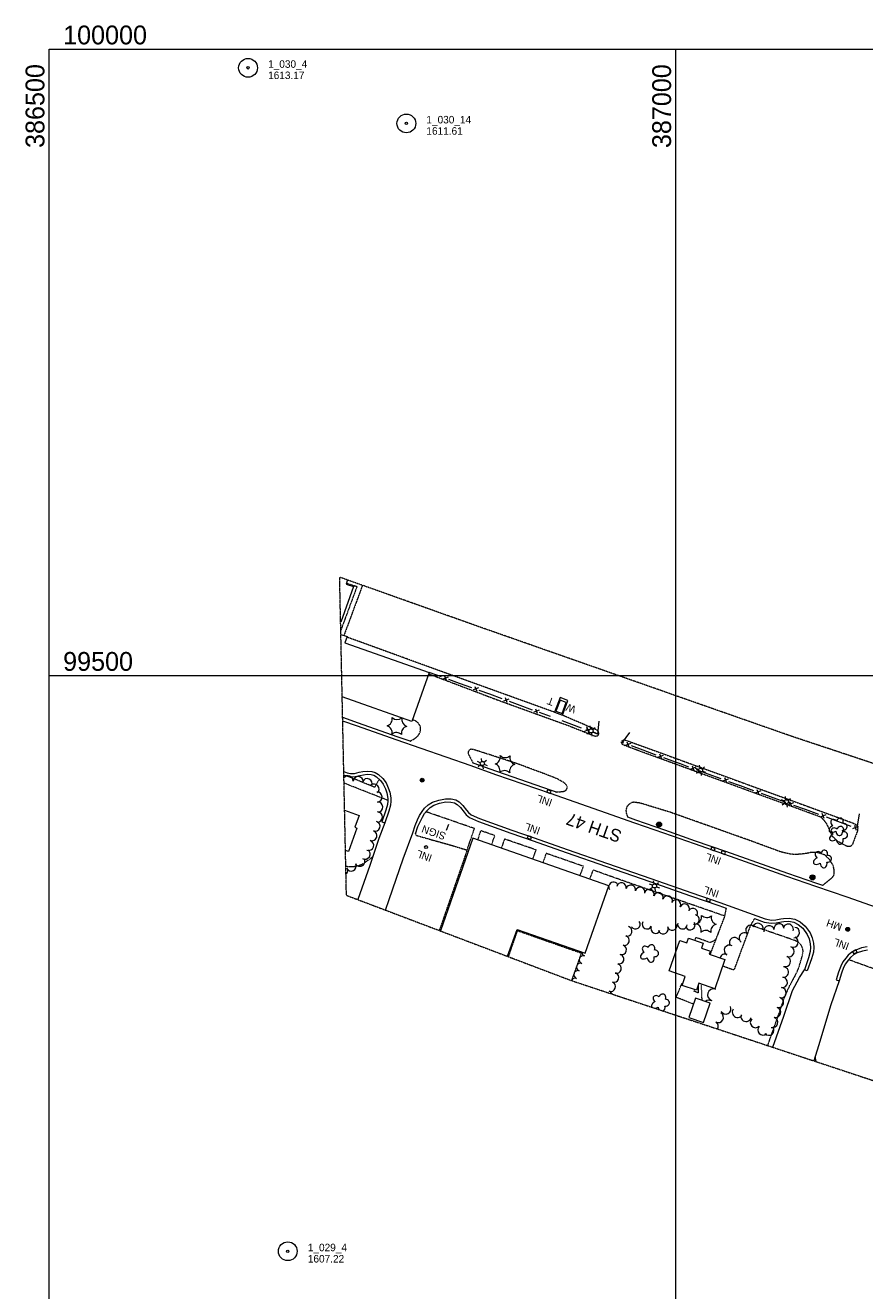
# Model space of a CAD drawing. Header units: feet. Extents: x 386481 to 388873, y 98500 to 100291.
# Tile 2 of 4: x 386481 to 387151, y 99009 to 100019. Entities that reach past the tile are written whole.
import ezdxf
from ezdxf.enums import TextEntityAlignment as Align

# ---------------------------------------------------------------- set-up
doc = ezdxf.new("R2010")
doc.units = ezdxf.units.FT
doc.header["$MEASUREMENT"] = 0
doc.linetypes.add('DGN Style 3', pattern=[0.342958, 0.24497, -0.097988])
doc.linetypes.add('DGN Style 5', pattern=[0.171479, 0.073491, -0.097988])
for name, color, linetype, lineweight in [('E_BLD', 241, 'Continuous', 13), ('E_BLD_Name', 241, 'Continuous', 0), ('E_DRN_Grate', 151, 'Continuous', 0), ('E_DWY', 73, 'DGN Style 3', 0), ('E_LAND_Vegetation', 21, 'Continuous', 0), ('E_MAP_GridLines', 151, 'Continuous', 0), ('E_MAP_Limits', 21, 'DGN Style 3', 0), ('E_MAP_PassPoints', 161, 'Continuous', 0), ('E_MISCPROP', 40, 'Continuous', 0), ('E_MISCPROP_HvyLine', 241, 'Continuous', 13), ('E_MISCPROP_Railing', 40, 'Continuous', 0), ('E_PATH_Sidewalk', 73, 'DGN Style 5', 0), ('E_RDWY', 21, 'Continuous', 13), ('E_RDWY_Name', 21, 'Continuous', 0)]:
    doc.layers.add(name, color=color, linetype=linetype, lineweight=lineweight)
doc.styles.add('Style-IGR_FONT_0', font='IGR_FONT_0.shx')
doc.styles.add('Style-IGR_FONT_1', font='IGR_FONT_1.shx')

# ---------------------------------------------------------------- blocks, each defined once
blk = doc.blocks.new('PP')
at = {"layer": 'E_MAP_PassPoints', "color": 40, "linetype": 'Continuous', "lineweight": 0}
for radius in [7.5, 0.96]:
    blk.add_circle((0, 0), radius, dxfattribs=at)
blk = doc.blocks.new('WAL')
at = {"layer": 'E_MISCPROP_Railing', "color": 40, "linetype": 'Continuous', "lineweight": 0, "style": 'Style-IGR_FONT_0'}
blk.add_text('W', height=6, rotation=360, dxfattribs=at).set_placement((-2.3, 0), align=Align.MIDDLE_LEFT)
blk = doc.blocks.new('TA')
at = {"layer": 'E_BLD_Name', "color": 241, "linetype": 'Continuous', "lineweight": 0, "style": 'Style-IGR_FONT_0'}
blk.add_text('T', height=6, rotation=360, dxfattribs=at).set_placement((-1.9, 3), align=Align.MIDDLE_LEFT)
blk = doc.blocks.new('LTP')
at = {"layer": 'E_MISCPROP', "color": 20, "linetype": 'Continuous', "lineweight": 0}
for p, q in [((-1.6, 0.1), (-4.2, 0.2)), ((-0.8, 1.5), (-2, 3.8)), ((0.9, 1.4), (2.2, 3.6)), ((1.7, 0), (4.2, -0.1)), ((-0.9, -1.4), (-2.2, -3.6)), ((0.8, -1.4), (2, -3.6))]:
    blk.add_line(p, q, dxfattribs=at)
blk.add_arc((0, 0), 1.64, 0, 360, dxfattribs=at)
blk = doc.blocks.new('POLE')
at = {"layer": 'E_MISCPROP', "color": 20, "linetype": 'Continuous', "lineweight": 0}
for radius in [2.02, 1.51, 1.01, 0.504]:
    blk.add_circle((0, -0.1), radius, dxfattribs=at)
blk = doc.blocks.new('SIGN')
at = {"layer": 'E_MISCPROP', "color": 20, "linetype": 'Continuous', "lineweight": 0, "style": 'Style-IGR_FONT_0'}
blk.add_text('SIGN', height=6, rotation=360, dxfattribs=at).set_placement((0, 0), align=Align.MIDDLE_LEFT)
blk = doc.blocks.new('INLT')
at = {"layer": 'E_MISCPROP_Railing', "color": 40, "linetype": 'Continuous', "lineweight": 0, "flags": 128}
blk.add_lwpolyline([(3, -2), (3, 0), (0, 0), (0, -2), (3, -2)], dxfattribs=at)
blk = doc.blocks.new('INL')
at = {"layer": 'E_MISCPROP_Railing', "color": 40, "linetype": 'Continuous', "lineweight": 0, "style": 'Style-IGR_FONT_0'}
blk.add_text('INL', height=6, rotation=0.0001, dxfattribs=at).set_placement((-5.8, -2.7))
blk = doc.blocks.new('INL_1')
at = {"layer": 'E_MISCPROP_Railing', "color": 40, "linetype": 'Continuous', "lineweight": 0, "style": 'Style-IGR_FONT_0'}
blk.add_text('INL', height=6, rotation=0, dxfattribs=at).set_placement((-5.8, -2.7))
blk = doc.blocks.new('INL_2')
at = {"layer": 'E_MISCPROP_Railing', "color": 40, "linetype": 'Continuous', "lineweight": 0, "style": 'Style-IGR_FONT_0'}
blk.add_text('INL', height=6, rotation=360, dxfattribs=at).set_placement((-5.8, -2.7))
blk = doc.blocks.new('INL_3')
at = {"layer": 'E_MISCPROP_Railing', "color": 40, "linetype": 'Continuous', "lineweight": 0, "style": 'Style-IGR_FONT_0'}
blk.add_text('INL', height=6, rotation=0, dxfattribs=at).set_placement((-5.8, -2.7))
blk = doc.blocks.new('MHO')
at = {"layer": 'E_DRN_Grate', "color": 20, "linetype": 'Continuous', "lineweight": 0}
for radius in [1.5, 1.22, 0.968, 0.605]:
    blk.add_circle((0, -0.1), radius, dxfattribs=at)
blk = doc.blocks.new('INL_5')
at = {"layer": 'E_MISCPROP_Railing', "color": 40, "linetype": 'Continuous', "lineweight": 0, "style": 'Style-IGR_FONT_0'}
blk.add_text('INL', height=6, rotation=0.0001, dxfattribs=at).set_placement((-5.8, -2.7))
blk = doc.blocks.new('TREE')
at = {"layer": 'E_LAND_Vegetation', "color": 93, "linetype": 'Continuous', "lineweight": 0}
for centre, major_axis, ratio in [((-3.7, -0.1), (3.29, -0.08), 0.832022), ((-1.1, 3.4), (0.91, -3.32), 0.782863), ((2.9, 1.7), (-3.52, -1.95), 0.691916), ((-1.5, -3.7), (1.2, 3.24), 0.716896), ((2.5, -2.6), (-3.34, 3.06), 0.560249)]:
    blk.add_ellipse(centre, major_axis=major_axis, ratio=ratio, start_param=1.570796, end_param=4.712389, dxfattribs=at)
blk = doc.blocks.new('PINEL')
at = {"layer": 'E_LAND_Vegetation', "color": 93, "linetype": 'Continuous', "lineweight": 0}
for centre, start, end in [((-8.2, 7.3), 275.2115, 0.9764), ((-10.5, -3.4), 335.2115, 60.9764), ((2.2, 10.7), 215.2115, 300.9764), ((10.3, 3.3), 155.2115, 240.9764), ((-2.3, -10.8), 35.2115, 120.9764), ((8.1, -7.4), 95.2115, 180.9764)]:
    blk.add_arc(centre, 5.72, start, end, dxfattribs=at)
blk = doc.blocks.new('INL_4')
at = {"layer": 'E_MISCPROP_Railing', "color": 40, "linetype": 'Continuous', "lineweight": 0, "style": 'Style-IGR_FONT_0'}
blk.add_text('INL', height=6, rotation=0.0001, dxfattribs=at).set_placement((-5.8, -2.7))

msp = doc.modelspace()

# ---------------------------------------------------------------- linework, layer by layer
at = {"layer": 'E_BLD', "color": 241, "linetype": 'Continuous', "lineweight": 0, "flags": 128}
msp.add_lwpolyline([(386909.2, 99469.8), (386912.4, 99478.5), (386907.6, 99480.3), (386904.4, 99471.6)], close=True, dxfattribs=at)
at = {"layer": 'E_DWY', "color": 51, "linetype": 'DGN Style 3', "lineweight": 0, "flags": 128}
for points in [[(386750, 99572), (386735.2, 99532)], [(386903.3, 99470.7), (386811.8, 99503.7), (386737.6, 99530.7)], [(386802.8, 99501.4), (386856, 99481.2), (386914.2, 99460.1), (386934.8, 99451.9), (386936.2, 99451.7), (386937.2, 99451.8), (386938.3, 99452.7), (386938.6, 99453.6), (386938.4, 99454.8), (386937.6, 99456.1), (386936.4, 99456.8), (386909.7, 99468.3)], [(386788, 99447.6), (386791.9, 99449.8), (386794.6, 99452.2), (386796, 99454.8), (386796.3, 99457), (386796.3, 99459.1), (386795.5, 99460.7), (386794.4, 99462.2), (386793.3, 99463.1), (386792.2, 99463.8), (386789.9, 99464.7)], [(386969, 99440.5), (386958.4, 99444.5), (386957.5, 99445), (386956.8, 99446), (386956.8, 99447.2), (386957.2, 99448), (386958.2, 99448.6), (386959.5, 99448.6), (386961, 99448.1), (387106, 99395.3)], [(386904.3, 99407), (386909, 99407.4), (386911.1, 99407.7), (386912.5, 99408.6), (386913.2, 99409.9), (386913.4, 99411.6), (386912.5, 99412.9), (386910.7, 99414.6), (386905.2, 99417.7), (386893.9, 99422.1), (386873.6, 99429.6), (386850.1, 99437.3), (386838.4, 99441), (386836.4, 99441.2), (386835.1, 99440.5), (386834.4, 99439.3), (386834.3, 99437.9), (386834.9, 99436.6), (386838.3, 99430)], [(387106, 99395.3), (387141.4, 99382.3), (387144.2, 99380.8), (387145.2, 99378.3), (387144.9, 99375.8), (387140.8, 99364.9), (387139.5, 99363.7), (387137.7, 99363.5), (387135.8, 99364), (387129.1, 99367.8), (387125.2, 99371.4), (387123.4, 99374.8), (387121.9, 99378.7), (387120.5, 99381.5), (387118.6, 99384.2), (387116.6, 99386.2), (387115.5, 99387.1), (387036.7, 99415.8), (386969, 99440.5)], [(387117, 99332.5), (387125, 99339), (387125.9, 99340.1), (387126.4, 99341.7), (387126.3, 99344.9), (387125.6, 99348.4), (387122.9, 99352.8), (387119.1, 99356.7), (387114.5, 99358.3), (387111.8, 99358.9), (387108.3, 99358.9), (387104.2, 99358), (387100.2, 99357.5), (387095.4, 99357.1), (387090.8, 99357.6), (387083.9, 99359.2), (387059.7, 99368.1), (387030.5, 99378.5), (386995.5, 99390.9), (386971.6, 99398.2), (386966.7, 99398.9), (386964.8, 99398.6), (386962.2, 99396.8), (386961, 99395.4), (386960.5, 99393.8), (386960.2, 99392.2), (386960.5, 99390), (386961.6, 99387)], [(386792.4, 99373.6), (386792.8, 99372.5), (386803.2, 99369.5), (386821.1, 99364.5), (386833.5, 99360.7), (386811.3, 99296.5)], [(386758.2, 99355.3), (386753.5, 99351.8), (386749.4, 99349.1), (386746.1, 99347.9), (386742.5, 99347.3), (386738.2, 99347.4), (386736.7, 99347.8)], [(387040.1, 99314.3), (387038.9, 99307.8), (387027.3, 99277.4)], [(387062.8, 99306.1), (387059.6, 99300.7), (387046.6, 99265.5), (387046, 99265.1), (387045.7, 99265.1), (387037.4, 99268.1)], [(386866.5, 99275.6), (386873.7, 99296.4), (386924.6, 99278.5), (386916.8, 99256.5)], [(387111.1, 99196.1), (387111.4, 99193), (387111.9, 99191.9)]]:
    msp.add_lwpolyline(points, dxfattribs=at)
at = {"layer": 'E_LAND_Vegetation', "color": 93, "linetype": 'Continuous', "lineweight": 0}
for centre, radius, start, end in [((386768.1, 99465.4), 5.72, 285.7328, 11.4977), ((386777.7, 99470.6), 5.72, 225.7328, 310.2136), ((386787.1, 99464.9), 5.72, 166.8601, 251.4977), ((386767.9, 99454.5), 5.72, 345.7328, 71.4977), ((386777.2, 99448.8), 5.72, 45.7328, 131.4977), ((386786.8, 99454), 5.72, 105.7328, 191.4977), ((386738.5, 99416), 4.04, 354.4162, 145.0388), ((386746.6, 99415.3), 4.04, 355.1235, 175.1235), ((386753.8, 99413.7), 4.04, 337.1437, 157.1437), ((386759.3, 99409.4), 4.04, 310.4894, 130.4894), ((386761.6, 99403), 4.04, 273.8619, 93.8619), ((386762.2, 99395), 4.04, 273.8619, 93.8619), ((386760, 99379.8), 4.04, 251.8948, 71.8948), ((386761.9, 99387.1), 4.04, 267.6546, 87.6546), ((386757.5, 99372.2), 4.04, 251.2875, 71.2875), ((386754.9, 99364.5), 4.04, 251.2875, 71.2875), ((386747.9, 99351.8), 4.04, 210.0357, 30.0357), ((386752.1, 99357.5), 4.04, 236.9093, 56.9093), ((386734.4, 99344.9), 4.04, 307.365, 2.0665), ((386741, 99348), 4.04, 205.0067, 25.0067), ((386950.3, 99331.3), 3.85, 31.348, 166.8467), ((386956.6, 99330.8), 3.85, 346.6815, 166.6815), ((386964.1, 99329), 3.85, 346.6815, 166.6815), ((386945.2, 99327.1), 3.85, 60.0082, 75.9166), ((386950.3, 99331.3), 3.85, 175.089, 211.348), ((386971.6, 99327.3), 3.85, 346.6815, 166.6815), ((386978.8, 99325.5), 3.85, 340.7728, 160.7728), ((386986.1, 99322.9), 3.85, 340.7728, 160.7728), ((386993.4, 99320.4), 3.85, 340.7728, 160.7728), ((387000.1, 99317.2), 3.85, 333.9698, 153.9698), ((387007.1, 99313.9), 3.85, 335.16, 155.16), ((387013.6, 99310.4), 3.85, 327.0898, 147.0898), ((386967.7, 99301.5), 3.85, 214.258, 34.258), ((386977, 99301.6), 3.85, 153.0859, 333.0859), ((387011.5, 99300.9), 3.85, 209.9886, 29.9886), ((387014.9, 99305.3), 3.85, 258.8372, 78.8372), ((387065.5, 99298.2), 4.14, 344.3516, 164.3516), ((386961.2, 99295.9), 3.85, 253.3388, 73.3388), ((386983.9, 99298.1), 3.85, 154.8497, 334.8497), ((386990, 99297.6), 3.85, 191.2627, 11.2627), ((386997.1, 99300.5), 3.85, 190.6118, 10.6118), ((387005.3, 99301.6), 3.85, 169.9243, 349.9243), ((387054.7, 99290.5), 4.14, 51.8305, 231.8305), ((387059.9, 99296.7), 4.14, 47.5805, 227.5805), ((387074.4, 99296.3), 4.14, 11.4954, 191.4954), ((387082.4, 99297.8), 4.14, 6.0274, 186.0274), ((387089.7, 99297.5), 4.14, 343.6648, 163.6648), ((387094.6, 99294.9), 4.14, 264.574, 84.574), ((386928.3, 99279.2), 3.18, 70.2686, 72.8938), ((386956.8, 99281.1), 3.85, 253.3388, 73.3388), ((386959, 99288.5), 3.85, 253.3388, 73.3388), ((387042.8, 99280.7), 4.14, 59.0307, 239.0307), ((387046.9, 99286.8), 4.14, 33.0855, 213.0855), ((387090.3, 99279.7), 4.14, 247.1397, 67.1397), ((387093.6, 99287.3), 4.14, 247.1397, 67.1397), ((386926.1, 99273.2), 3.18, 70.2686, 250.2686), ((386928.3, 99279.2), 3.18, 177.8376, 250.2686), ((386954.7, 99273.7), 3.85, 254.6705, 74.6705), ((387039.3, 99273.5), 4.14, 65.7315, 163.7584), ((387087.4, 99271.8), 4.14, 249.8841, 69.8841), ((386921.8, 99261.3), 3.18, 70.2686, 250.2686), ((386924, 99267.3), 3.18, 70.2686, 250.2686), ((386950.7, 99259), 3.85, 250.3408, 70.3408), ((386952.7, 99266.2), 3.85, 254.6705, 74.6705), ((387085.9, 99263.3), 4.14, 262.3447, 82.3447), ((386919.7, 99255.3), 3.18, 70.2686, 157.0247), ((386948.1, 99251.7), 3.85, 250.3408, 70.3408), ((387084.9, 99255.1), 4.14, 263.0163, 83.0163), ((386945.5, 99244.5), 3.85, 20.326, 70.3408), ((387030.1, 99245.2), 4.74, 73.5309, 253.5308), ((387032.8, 99254.4), 4.74, 241.2466, 255.5579), ((387081.9, 99239.1), 4.14, 254.5598, 74.5598), ((387083.9, 99246.8), 4.14, 263.0163, 83.0163), ((387026.4, 99236.1), 4.74, 64.3607, 126.7819), ((387039.9, 99233.9), 4.14, 207.9856, 27.9856), ((387049.2, 99231.2), 4.14, 144.0527, 324.0527), ((387079.6, 99231.2), 4.14, 253.6418, 73.6418), ((387033.9, 99227.1), 4.14, 241.0906, 61.0906), ((387029.8, 99220.1), 4.14, 328.073, 56.3099), ((387056, 99228), 4.14, 163.2869, 343.2869), ((387063.6, 99223.1), 4.14, 136.2071, 316.2071), ((387077.3, 99223.2), 4.14, 253.6418, 73.6418), ((387069.5, 99217.2), 4.14, 134.252, 314.252), ((387074.2, 99217), 4.14, 220.8186, 40.8186)]:
    msp.add_arc(centre, radius, start, end, dxfattribs=at)
for centre, major_axis, ratio, start_param, end_param in [((386985, 99241.6), (2.65, -2.21), 0.716896, 1.570796, 4.712389), ((386989.2, 99242.6), (-1.17, -3.07), 0.832022, 1.570796, 4.712389), ((386984.7, 99237.5), (3.99, 2.13), 0.560249, 1.570796, 3.151381), ((386984.7, 99237.5), (3.99, 2.13), 0.560249, 4.111506, 4.712389), ((386988.6, 99235.7), (-0.67, 3.97), 0.691916, 1.570796, 2.07959), ((386988.6, 99235.7), (-0.67, 3.97), 0.691916, 3.501376, 4.712389), ((386991.5, 99238.9), (-3.43, 0.25), 0.782863, 1.570796, 4.712389)]:
    msp.add_ellipse(centre, major_axis=major_axis, ratio=ratio, start_param=start_param, end_param=end_param, dxfattribs=at)
at = {"layer": 'E_MAP_GridLines', "color": 161, "linetype": 'Continuous', "lineweight": 0}
for p, q in [((386500, 98500), (386500, 100000)), ((386500, 100000), (387500, 100000)), ((387000, 98500), (387000, 100000)), ((386500, 99500), (387500, 99500))]:
    msp.add_line(p, q, dxfattribs=at)
at = {"layer": 'E_MAP_Limits', "color": 73, "linetype": 'DGN Style 3', "lineweight": 0, "flags": 128}
for points in [[(387428.7, 99444.3), (387302.7, 99381.6), (387092.7, 99451.4), (386844, 99538.6), (386731.8, 99578.5)], [(386737.2, 99324.6), (386731.8, 99578.5)], [(386737.2, 99324.6), (386917.1, 99256.4), (387217.5, 99156.9), (387276.4, 99078.4), (387350.8, 98985.7)]]:
    msp.add_lwpolyline(points, dxfattribs=at)
at = {"layer": 'E_MISCPROP', "color": 20, "linetype": 'Continuous', "lineweight": 0}
msp.add_line((386818.7, 99381.2), (386816.9, 99376.4), dxfattribs=at)
at = {"layer": 'E_MISCPROP_HvyLine', "color": 241, "linetype": 'Continuous', "lineweight": 13, "flags": 128}
for points in [[(386738.1, 99576.3), (386736.9, 99573)], [(386736.9, 99573), (386742.8, 99571), (386732.6, 99542.7)], [(386732.8, 99532.9), (386737.8, 99531.1), (386736, 99526), (386736, 99526), (386803.2, 99502.4), (386803.2, 99502.4), (386803.2, 99502.4), (386789.5, 99463.4), (386733.8, 99483)], [(386735.7, 99392.6), (386747.3, 99388.4), (386747.3, 99388.4), (386743.9, 99378.9), (386745.6, 99378.2), (386738.8, 99359.6), (386738.8, 99359.6), (386736.4, 99360.5)], [(386865.7, 99275.9), (386873.3, 99297.4), (386873.3, 99297.4), (386873.3, 99297.4), (386927.8, 99278.4), (386946.6, 99332.1), (386946.6, 99332.1), (386946.6, 99332.1), (386838, 99370.1), (386812.2, 99296.2)]]:
    msp.add_lwpolyline(points, dxfattribs=at)
for points in [[(387039.2, 99273.3), (387039.2, 99273.3), (387031.2, 99250), (387018.4, 99254.4), (387018.4, 99254.4), (387018.4, 99254.4), (387016.5, 99248.8), (387005.1, 99252.7), (387005.1, 99252.7), (387007.6, 99259.8), (387007.6, 99259.8), (387007.6, 99259.8), (386994.8, 99264.2), (386994.8, 99264.2), (387003.2, 99288.5), (387003.2, 99288.5), (387008.7, 99286.6), (387008.7, 99286.6), (387010.1, 99290.5), (387010.1, 99290.5), (387021.8, 99286.5), (387020.4, 99282.5), (387020.4, 99282.5), (387027.6, 99280), (387027.6, 99280), (387026.7, 99277.6), (387039.2, 99273.3)], [(387015.8, 99242.6), (387010.5, 99227.2), (387022, 99223.2), (387027.3, 99238.6), (387027.3, 99238.6), (387027.3, 99238.6)]]:
    msp.add_lwpolyline(points, close=True, dxfattribs=at)
at = {"layer": 'E_MISCPROP_Railing', "color": 40, "linetype": 'Continuous', "lineweight": 0}
for p, q in [((386818.3, 99498.8), (386814, 99497.1)), ((386817.1, 99496), (386815.7, 99499.6)), ((386842.5, 99490.1), (386838.3, 99488.5)), ((386841.4, 99487.4), (386839.9, 99491)), ((386866.7, 99481.2), (386862.5, 99479.6)), ((386865.5, 99478.5), (386864.1, 99482.1)), ((386890.9, 99472.3), (386886.6, 99470.7)), ((386889.7, 99469.6), (386888.3, 99473.2)), ((386933, 99457.7), (386926.3, 99455.2)), ((386931.1, 99453.4), (386928.9, 99459.1)), ((386964.1, 99445.8), (386959.6, 99444.1)), ((386962.9, 99442.9), (386961.3, 99446.8)), ((386990, 99436.3), (386985.5, 99434.6)), ((386988.8, 99433.3), (386987.3, 99437.3)), ((387016, 99426.8), (387011.4, 99425.1)), ((387014.7, 99423.9), (387013.2, 99427.8)), ((387041.9, 99417.4), (387037.3, 99415.6)), ((387040.6, 99414.4), (387039.1, 99418.3)), ((387067.8, 99407.9), (387063.3, 99406.1)), ((387066.6, 99404.9), (387065, 99408.8)), ((387093.8, 99398.4), (387089.2, 99396.6)), ((387092.5, 99395.4), (387091, 99399.3)), ((387119.7, 99388.9), (387115.1, 99387.1)), ((387118.4, 99385.9), (387116.9, 99389.8)), ((387145.6, 99379.4), (387141, 99377.6)), ((387144.3, 99376.4), (387142.8, 99380.3))]:
    msp.add_line(p, q, dxfattribs=at)
at = {"layer": 'E_MISCPROP_Railing', "color": 40, "linetype": 'Continuous', "lineweight": 0, "flags": 128}
for points in [[(386813, 99498.9), (386803.2, 99502.4)], [(386827.4, 99493.8), (386818.8, 99496.9)], [(386837.3, 99490.3), (386827.4, 99493.8)], [(386851.7, 99485.1), (386843, 99488.2)], [(386861.5, 99481.4), (386851.7, 99485.1)], [(386875.8, 99476.2), (386867.2, 99479.3)], [(386885.6, 99472.5), (386875.8, 99476.2)], [(386900, 99467.3), (386891.3, 99470.4)], [(386924.7, 99458.1), (386909.4, 99463.8)], [(386938.5, 99463.5), (386937.6, 99453.3), (386933.7, 99454.7)], [(386958.5, 99446.1), (386957.4, 99446.5), (386963.3, 99454.6)], [(386973.9, 99440.4), (386964.6, 99443.8)], [(386984.4, 99436.5), (386973.9, 99440.4)], [(386999.8, 99430.9), (386990.5, 99434.3)], [(387010.3, 99427), (387003.7, 99429.5), (386999.8, 99430.9)], [(387025.7, 99421.4), (387016.5, 99424.8)], [(387036.3, 99417.6), (387025.7, 99421.4)], [(387051.7, 99412), (387042.4, 99415.3)], [(387062.2, 99408.1), (387051.7, 99412)], [(387077.6, 99402.5), (387068.3, 99405.9)], [(387088.1, 99398.6), (387077.6, 99402.5)], [(387103.5, 99393), (387094.2, 99396.4)], [(387114, 99389.1), (387103.5, 99393)], [(387129.4, 99383.5), (387120.2, 99386.9)], [(387140, 99379.6), (387129.4, 99383.5)], [(387146.2, 99389.6), (387144.6, 99379.9)]]:
    msp.add_lwpolyline(points, dxfattribs=at)
at = {"layer": 'E_MISCPROP_Railing', "color": 40, "linetype": 'Continuous', "lineweight": 13, "flags": 128}
for points in [[(386909.7, 99468.3), (386913.9, 99480), (386907.7, 99482.5), (386903.3, 99470.7)], [(386903.3, 99470.7), (386909.7, 99468.3)]]:
    msp.add_lwpolyline(points, dxfattribs=at)
at = {"layer": 'E_MISCPROP_Railing', "color": 40, "linetype": 'Continuous', "lineweight": 0}
msp.add_circle((386800.8, 99363.1), 1.19, dxfattribs=at)
at = {"layer": 'E_PATH_Sidewalk', "color": 51, "linetype": 'DGN Style 5', "lineweight": 0, "flags": 128}
for points in [[(386737.2, 99573.8), (386745.6, 99571.1), (386732.7, 99536.2)], [(386770.2, 99400.4), (386735.3, 99414.1)], [(386763.3, 99417.2), (386759.7, 99410.8), (386737.2, 99420)], [(386833.5, 99360.7), (386839.3, 99377.9), (386800.6, 99391.3)], [(386853, 99364.9), (386855.6, 99372.3), (386844.2, 99376.2), (386841.9, 99368.8)], [(386885.8, 99353.4), (386888.6, 99360.8), (386863.3, 99369.5), (386860.7, 99362.2)], [(386923.5, 99340.2), (386926.4, 99347.7), (386896.5, 99358.1), (386893.9, 99350.6)], [(387038.9, 99308.1), (386983.2, 99327.4), (386948.6, 99339.5), (386933.9, 99344.8), (386931.2, 99337.5)], [(387073.4, 99204.7), (387087.6, 99245.3), (387091, 99252.6), (387096.1, 99262), (387097.9, 99266), (387101.1, 99276.7), (387101.6, 99280.3), (387100.8, 99283.6), (387099.5, 99285.6), (387097.5, 99287.3), (387095, 99288.5), (387059.6, 99300.8)], [(387031.8, 99289.2), (387029.2, 99287.5), (387027.8, 99287), (387026.9, 99287), (387015.9, 99291), (387015.1, 99288.8)], [(387262.1, 99230.7), (387154.4, 99267.2), (387137.8, 99273.2)], [(387014.1, 99237.7), (387000.3, 99243.2), (387005, 99254.4), (387005.6, 99254.1)], [(387017.8, 99252.7), (387017.9, 99246.7), (387014.6, 99248), (387015.2, 99249.2)], [(387020.2, 99253.8), (387020.7, 99240.9)]]:
    msp.add_lwpolyline(points, dxfattribs=at)
at = {"layer": 'E_RDWY', "color": 21, "linetype": 'Continuous', "lineweight": 13, "flags": 128}
for points in [[(386788, 99447.6), (386777.7, 99451.2), (386746.7, 99462.1), (386734.2, 99466.4)], [(387358.9, 99249.9), (387336.7, 99256.2), (387307.5, 99265.2), (387281.2, 99273.4), (387263.9, 99278.8), (387231.1, 99289.9), (387217.4, 99294.7), (387190.9, 99303.8), (387169.1, 99311.6), (387136.8, 99323.1), (387111.7, 99331.7), (387088.6, 99339.7), (387063.9, 99348.5), (387039, 99357.3), (387015, 99365.6), (386990.4, 99374.3), (386967.3, 99382.3), (386939.5, 99392), (386899.9, 99405.9), (386856.4, 99420.9), (386836.7, 99427.9), (386776.9, 99448.8), (386745.9, 99459.7), (386734.3, 99463.7)], [(386735.1, 99423.5), (386737.8, 99422.4), (386740.4, 99421.8), (386741.7, 99421.8), (386743.7, 99421.9), (386747.4, 99422.8), (386750.3, 99423.4), (386753.7, 99423.8), (386757.5, 99423.5), (386760.1, 99422.7), (386762.8, 99421.1), (386766.2, 99417.9), (386768.8, 99414.4), (386770.6, 99410.5), (386771.9, 99406.9), (386772.6, 99402.3), (386772.7, 99399.8), (386772.4, 99396.6), (386771, 99391.7), (386767.8, 99382.5)], [(386904.9, 99406.8), (386900.8, 99408.2), (386857.3, 99423.3), (386838.3, 99430)], [(386735.2, 99420.8), (386737.1, 99420.1), (386740, 99419.3), (386741.7, 99419.3), (386744.1, 99419.4), (386748, 99420.3), (386750.7, 99420.9), (386753.8, 99421.3), (386757, 99421), (386759.1, 99420.4), (386761.2, 99419.1), (386764.3, 99416.3), (386766.6, 99413.2), (386768.3, 99409.6), (386769.5, 99406.3), (386770.1, 99402), (386770.2, 99399.9), (386769.9, 99397), (386768.7, 99392.5), (386765.5, 99383.3), (386767.8, 99382.5)], [(386790.1, 99374.4), (386792, 99380.3), (386793.9, 99384.8), (386795.6, 99388.3), (386797.5, 99391.5), (386799.6, 99394.1), (386802.5, 99396.8), (386806, 99398.9), (386810.8, 99400.6), (386816.3, 99401.6), (386820.8, 99401.5), (386824.4, 99400.8), (386827.1, 99399.1), (386830.2, 99396.3), (386833, 99392.6), (386834.5, 99390.7), (386836.8, 99388.8), (386843.4, 99385.8), (386869.3, 99376.7), (386886.9, 99370.6), (386913.4, 99361.3), (386945.6, 99350), (386980.1, 99338), (387012.7, 99326.5), (387035.1, 99318.8), (387071.3, 99305.8), (387076.3, 99304.8), (387079.8, 99305.1), (387083.8, 99305.8), (387085.9, 99306.2), (387090.5, 99306.4), (387095, 99305.5), (387099.1, 99303.5), (387103.2, 99300), (387107.1, 99294.6), (387108.9, 99290.6), (387109.8, 99286.3), (387110, 99283), (387109.8, 99279.2), (387108.3, 99273.9), (387104.9, 99264.2), (387102.6, 99265.1)], [(386792.4, 99373.6), (386794.3, 99379.4), (386796.2, 99383.8), (386797.8, 99387.1), (386799.6, 99390), (386801.5, 99392.4), (386804, 99394.8), (386807, 99396.6), (386811.5, 99398.2), (386816.5, 99399.1), (386820.5, 99399), (386823.5, 99398.4), (386825.6, 99397.1), (386828.3, 99394.6), (386831.1, 99391.1), (386832.7, 99388.9), (386835.4, 99386.7), (386842.5, 99383.5), (386868.5, 99374.3), (386886.1, 99368.2), (386912.6, 99358.9), (386944.7, 99347.7), (386979.3, 99335.7), (387011.8, 99324.1), (387034.2, 99316.4), (387040.1, 99314.3)], [(387117.4, 99332.4), (387112.5, 99334), (387089.5, 99342), (387064.7, 99350.8), (387039.8, 99359.7), (387015.8, 99367.9), (386991.2, 99376.6), (386968.2, 99384.7), (386961.6, 99387)], [(386767.8, 99382.5), (386763.1, 99370), (386755.9, 99348.4), (386746.2, 99321.3), (386746.2, 99321.2)], [(386768.5, 99312.7), (386771.4, 99321.2), (386782.4, 99353.8), (386790.1, 99374.4)], [(387062.8, 99306.1), (387070.6, 99303.3), (387076.2, 99302.3), (387080.1, 99302.6), (387084.3, 99303.4), (387086.2, 99303.7), (387090.3, 99303.9), (387094.2, 99303.1), (387097.7, 99301.4), (387101.3, 99298.3), (387104.9, 99293.3), (387106.5, 99289.8), (387107.3, 99286), (387107.5, 99283), (387107.3, 99279.7), (387105.9, 99274.6), (387102.6, 99265.1)], [(387152.8, 99283.4), (387148.2, 99282.6), (387143.6, 99280.9), (387140.4, 99279.2), (387137.6, 99276.7), (387135.6, 99274.5), (387133.3, 99271.4), (387131.6, 99268.1), (387129.8, 99263.3), (387128, 99257.1), (387130.4, 99256.4)], [(387153, 99280.9), (387148.9, 99280.1), (387144.6, 99278.6), (387141.8, 99277.1), (387139.4, 99274.9), (387137.5, 99272.9), (387135.4, 99270), (387133.8, 99267.1), (387132.1, 99262.5), (387130.4, 99256.4)], [(387077.3, 99203.4), (387086.1, 99228.2), (387093, 99248.6), (387098.7, 99259), (387102.7, 99265)], [(387130.3, 99256.4), (387123.8, 99237.1), (387113.8, 99204.4), (387110, 99192.5)]]:
    msp.add_lwpolyline(points, dxfattribs=at)

# ---------------------------------------------------------------- block references
at = {"layer": 'E_BLD_Name', "color": 241, "linetype": 'Continuous', "lineweight": 0, "xscale": 0.9999989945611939, "yscale": 0.9999989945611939, "zscale": 0.9999989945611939, "rotation": 160.4918718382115}
msp.add_blockref('TA', (386901.6, 99482), dxfattribs=at)
at = {"layer": 'E_DRN_Grate', "color": 20, "linetype": 'Continuous', "lineweight": 0, "xscale": 0.9999989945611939, "yscale": 0.9999989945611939, "zscale": 0.9999989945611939, "rotation": 160.4918718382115}
for p in [(386797.6, 99416.4), (387137.1, 99297.4)]:
    msp.add_blockref('MHO', p, dxfattribs=at)
at = {"layer": 'E_LAND_Vegetation', "color": 93, "linetype": 'Continuous', "lineweight": 0, "xscale": 0.9999998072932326, "yscale": 0.9999998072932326, "zscale": 0.9999998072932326, "rotation": 250.5213232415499}
for name, p in [('PINEL', (386863.7, 99429.2)), ('TREE', (387129.7, 99379.5)), ('TREE', (387130.1, 99372.8)), ('TREE', (387117.2, 99353.9)), ('PINEL', (387024.3, 99301.6)), ('TREE', (386979.3, 99278.4))]:
    msp.add_blockref(name, p, dxfattribs=at)
at = {"layer": 'E_MAP_PassPoints', "color": 40, "linetype": 'Continuous', "lineweight": 0}
for p in [(386658.7, 99985.1), (386785, 99940.7), (386690.4, 99040.5)]:
    msp.add_blockref('PP', p, dxfattribs=at)
at = {"layer": 'E_MISCPROP', "color": 20, "linetype": 'Continuous', "lineweight": 0, "xscale": 0.9999989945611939, "yscale": 0.9999989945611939, "zscale": 0.9999989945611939, "rotation": 160.4918718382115}
for name, p in [('LTP', (386932.4, 99455.8)), ('LTP', (386845.6, 99429.8)), ('LTP', (387019.7, 99424.4)), ('LTP', (387088.2, 99399.3)), ('POLE', (386986.6, 99381)), ('SIGN', (386816.1, 99371.4)), ('LTP', (386983, 99332.1)), ('POLE', (387109, 99338.8))]:
    msp.add_blockref(name, p, dxfattribs=at)
at = {"layer": 'E_MISCPROP_Railing', "color": 40, "linetype": 'Continuous', "lineweight": 0}
for name, p, xscale, yscale, zscale, rotation in [('WAL', (386917.7, 99473.2), 0.9999989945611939, 0.9999989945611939, 0.9999989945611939, 160.4918718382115), ('INL_1', (386895.6, 99400.3), 1.000000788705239, 1.000000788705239, 1.000000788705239, 160.9252526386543), ('INLT', (386899.8, 99405.9), 1.000000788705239, 1.000000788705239, 1.000000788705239, 160.9252526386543), ('INL', (386886, 99377.9), 0.9999982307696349, 0.9999982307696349, 0.9999982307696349, 160.7808806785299), ('INLT', (386882.1, 99372.2), 0.9999982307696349, 0.9999982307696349, 0.9999982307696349, 340.7808806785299), ('INLT', (387030.7, 99360.2), 0.999998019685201, 0.999998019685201, 0.999998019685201, 160.9878578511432), ('INL_5', (386799.7, 99356.2), 0.9999998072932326, 0.9999998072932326, 0.9999998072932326, 160.5213232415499), ('INL_2', (387030.4, 99353.7), 1.000000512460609, 1.000000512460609, 1.000000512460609, 160.9989124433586), ('INLT', (387039, 99357.3), 1.000000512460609, 1.000000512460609, 1.000000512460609, 160.9989124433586), ('INL_3', (387028.7, 99327.5), 1.000000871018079, 1.000000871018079, 1.000000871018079, 161.0054095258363), ('INLT', (387024.9, 99322.3), 1.000000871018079, 1.000000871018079, 1.000000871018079, 341.0054095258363), ('INL_4', (387132.5, 99285.7), 1.00000246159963, 1.00000246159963, 1.00000246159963, 160.3996406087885), ('INLT', (387141.1, 99279.6), 0.9999975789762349, 0.9999975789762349, 0.9999975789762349, 28.08953109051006)]:
    msp.add_blockref(name, p, dxfattribs=dict(at, xscale=xscale, yscale=yscale, zscale=zscale, rotation=rotation))

# ---------------------------------------------------------------- texts
at = {"layer": 'E_DRN_Grate', "color": 20, "linetype": 'Continuous', "lineweight": 0, "style": 'Style-IGR_FONT_1'}
msp.add_text('MH', height=6, rotation=160.4918, dxfattribs=at).set_placement((387132.3, 99298.8), align=Align.MIDDLE_LEFT)
at = {"layer": 'E_MAP_GridLines', "color": 161, "linetype": 'Continuous', "lineweight": 0, "style": 'Style-IGR_FONT_0'}
for s, p in [('  100000  ', (386500, 100003.8)), ('  99500  ', (386500, 99503.8))]:
    msp.add_text(s, height=15, dxfattribs=at).set_placement(p)
for s, p in [('  386500  ', (386496.2, 99999.2)), ('  387000  ', (386996.2, 99999.1))]:
    msp.add_text(s, height=15, rotation=90, dxfattribs=at).set_placement(p, align=Align.RIGHT)
at = {"layer": 'E_MAP_PassPoints', "color": 40, "linetype": 'Continuous', "lineweight": 0, "style": 'Style-IGR_FONT_0'}
for s, p in [('1_030_4', (386674.7, 99985.1)), ('1613.17', (386674.7, 99976.1)), ('1_030_14', (386801, 99940.7)), ('1611.61', (386801, 99931.7)), ('1_029_4', (386706.4, 99040.5)), ('1607.22', (386706.4, 99031.5))]:
    msp.add_text(s, height=6, dxfattribs=at).set_placement(p)
at = {"layer": 'E_RDWY_Name', "color": 21, "linetype": 'Continuous', "lineweight": 0, "style": 'Style-IGR_FONT_0', "width": 0.999953}
msp.add_text('STH 47', height=10, rotation=160.6617, dxfattribs=at).set_placement((386915, 99390.8), align=Align.RIGHT)

doc.saveas('drawing.dxf')
